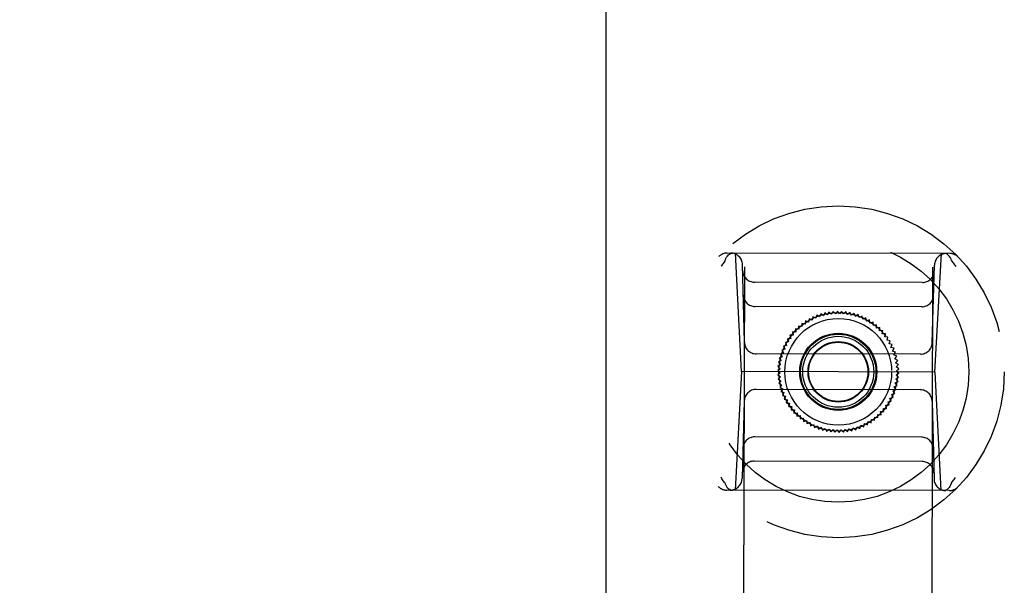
# Model space of a CAD drawing. Header units: inches. Extents: x 0 to 202, y 0 to 130.
# Tile 23 of 77: x 59.02 to 62.29, y 45.25 to 47.13. Entities that reach past the tile are written whole.
import ezdxf

# ---------------------------------------------------------------- set-up
doc = ezdxf.new("R2010")
doc.units = ezdxf.units.IN
doc.header["$LTSCALE"] = 11.091132
doc.header["$MEASUREMENT"] = 0
doc.linetypes.add('HIDDEN', pattern=[0.2, 0.1, -0.1])
doc.linetypes.add('PHANTOM', pattern=[0.8, 0.45, -0.05, 0.1, -0.05, 0.1, -0.05])
doc.layers.get('0').update_dxf_attribs({"linetype": 'CONTINUOUS'})
for name, color, linetype in [('02___PRT_ALL_AXES', 7, 'CONTINUOUS'), ('AVAILABLE_DOOR_SPACE', 7, 'CONTINUOUS'), ('DEFAULT_2', 8, 'HIDDEN'), ('DIMENSIONS', 7, 'CONTINUOUS')]:
    doc.layers.add(name, color=color, linetype=linetype)
doc.styles.get("Standard").update_dxf_attribs({"font": 'txt', "width": 0.8})
doc.dimstyles.new('DIMSTYLE_3', dxfattribs={"dimtxt": 0.925249, "dimasz": 1.186217, "dimexe": 0.09, "dimexo": 0.07, "dimgap": 0.039, "dimtad": 0, "dimtih": 1, "dimtoh": 1, "dimzin": 4, "dimdsep": 46, "dimtxsty": 'Standard', "dimblk": '_FILLED', "dimblk1": '_FILLED', "dimblk2": '_FILLED', "dimcen": 0.09, "dimadec": 0, "dimazin": 0, "dimtfac": 1, "dimtofl": 0, "dimtmove": 0, "dimatfit": 3, "dimldrblk": '_FILLED', "dimfxl": 0, "dimtolj": 1, "dimtzin": 4, "dimarcsym": 0})

# ---------------------------------------------------------------- blocks, each defined once
blk = doc.blocks.new('_FILLED')
at = {"color": 0, "linetype": 'ByBlock'}
blk.add_solid([(0, 0), (-1, 0.2), (-1, -0.2)], dxfattribs=at)
blk = doc.blocks.new('*D19')
at = {"layer": 'DIMENSIONS', "color": 2, "linetype": 'Continuous'}
for p, q in [((50.4953, 91.0869), (50.4953, 67.8872)), ((50.4953, 42.8369), (50.4953, 64.6488))]:
    blk.add_line(p, q, dxfattribs=at)
at = {"layer": 'DIMENSIONS', "color": 2, "linetype": 'Continuous', "xscale": 1.1862172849, "yscale": 1.1862172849, "zscale": 1.1862172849}
for p, rotation in [((50.4953, 91.0869), 90), ((50.4953, 42.8369), 270)]:
    blk.add_blockref('_FILLED', p, dxfattribs=dict(at, rotation=rotation))
at = {"layer": 'DIMENSIONS', "color": 2, "linetype": 'Continuous', "insert": (50.4953, 67.4245), "char_height": 0.92525, "width": 3.700998, "attachment_point": 2, "line_spacing_factor": 0.9}
blk.add_mtext('48.25\\Ptyp.', dxfattribs=at)

msp = doc.modelspace()

# ---------------------------------------------------------------- linework, layer by layer
at = {"layer": '02___PRT_ALL_AXES', "color": 8, "linetype": 'HIDDEN'}
for p, q in [((61.4665, 66.2753), (61.418, 42.7754)), ((62.0915, 66.274), (62.043, 42.7741))]:
    msp.add_line(p, q, dxfattribs=at)
at = {"layer": 'AVAILABLE_DOOR_SPACE', "color": 4, "linetype": 'PHANTOM'}
msp.add_line((60.9661, 42.8369), (60.9661, 60.2609), dxfattribs=at)
at = {"layer": 'DEFAULT_2', "color": 8, "linetype": 'HIDDEN'}
for p, q in [((62.1072, 46.3552), (61.3686, 46.3567)), ((61.4162, 45.9629), (61.3964, 46.3566)), ((62.058, 45.9616), (62.0794, 46.3552)), ((61.4255, 46.0603), (61.4192, 46.3183)), ((62.0491, 46.059), (62.0564, 46.3169)), ((62.0164, 46.2589), (61.459, 46.2601)), ((62.0141, 46.1782), (61.4609, 46.1793)), ((61.6787, 46.1547), (61.6747, 46.1447)), ((61.6876, 46.1486), (61.6787, 46.1547)), ((61.6923, 46.1583), (61.6876, 46.1486)), ((61.7007, 46.1516), (61.6923, 46.1583)), ((61.706, 46.1609), (61.7007, 46.1516)), ((61.714, 46.1537), (61.706, 46.1609)), ((61.72, 46.1626), (61.714, 46.1537)), ((61.7274, 46.1548), (61.72, 46.1626)), ((61.734, 46.1633), (61.7274, 46.1548)), ((61.7409, 46.155), (61.734, 46.1633)), ((61.748, 46.1631), (61.7409, 46.155)), ((61.7543, 46.1543), (61.748, 46.1631)), ((61.762, 46.1618), (61.7543, 46.1543)), ((61.7677, 46.1526), (61.762, 46.1618)), ((61.7759, 46.1596), (61.7677, 46.1526)), ((61.7809, 46.15), (61.7759, 46.1596)), ((61.7895, 46.1564), (61.7809, 46.15)), ((61.7939, 46.1465), (61.7895, 46.1564)), ((61.803, 46.1523), (61.7939, 46.1465)), ((61.8066, 46.1421), (61.803, 46.1523)), ((61.6164, 46.1231), (61.6161, 46.1123)), ((61.6268, 46.1204), (61.6164, 46.1231)), ((61.6279, 46.1311), (61.6268, 46.1204)), ((61.6381, 46.1277), (61.6279, 46.1311)), ((61.64, 46.1383), (61.6381, 46.1277)), ((61.6499, 46.1342), (61.64, 46.1383)), ((61.6525, 46.1447), (61.6499, 46.1342)), ((61.6621, 46.1399), (61.6525, 46.1447)), ((61.6654, 46.1501), (61.6621, 46.1399)), ((61.6747, 46.1447), (61.6654, 46.1501)), ((61.8161, 46.1472), (61.8066, 46.1421)), ((61.8189, 46.1368), (61.8161, 46.1472)), ((61.8288, 46.1412), (61.8189, 46.1368)), ((61.8309, 46.1307), (61.8288, 46.1412)), ((61.841, 46.1344), (61.8309, 46.1307)), ((61.8424, 46.1237), (61.841, 46.1344)), ((61.8528, 46.1267), (61.8424, 46.1237)), ((61.8535, 46.116), (61.8528, 46.1267)), ((61.5963, 46.094), (61.5856, 46.0945)), ((61.5856, 46.0945), (61.5875, 46.0839)), ((61.6059, 46.1035), (61.5952, 46.1047)), ((61.5952, 46.1047), (61.5963, 46.094)), ((61.6161, 46.1123), (61.6055, 46.1143)), ((61.6055, 46.1143), (61.6059, 46.1035)), ((61.8639, 46.1183), (61.8535, 46.116)), ((61.8639, 46.1075), (61.8639, 46.1183)), ((61.8746, 46.109), (61.8639, 46.1075)), ((61.8737, 46.0983), (61.8746, 46.109)), ((61.8845, 46.0991), (61.8737, 46.0983)), ((61.8829, 46.0885), (61.8845, 46.0991)), ((61.8936, 46.0884), (61.8829, 46.0885)), ((61.8913, 46.078), (61.8936, 46.0884)), ((61.572, 46.0619), (61.5614, 46.0601)), ((61.5614, 46.0601), (61.5655, 46.0501)), ((61.5794, 46.0732), (61.5687, 46.0721)), ((61.5687, 46.0721), (61.572, 46.0619)), ((61.5875, 46.0839), (61.5767, 46.0836)), ((61.5767, 46.0836), (61.5794, 46.0732)), ((61.9021, 46.0772), (61.8913, 46.078)), ((61.899, 46.0669), (61.9021, 46.0772)), ((61.9097, 46.0655), (61.899, 46.0669)), ((61.9059, 46.0554), (61.9097, 46.0655)), ((61.9165, 46.0532), (61.9059, 46.0554)), ((62.0097, 46.0207), (61.4647, 46.0219)), ((61.5549, 46.0254), (61.5449, 46.0214)), ((61.5449, 46.0214), (61.5509, 46.0125)), ((61.5598, 46.0379), (61.5495, 46.0347)), ((61.5495, 46.0347), (61.5549, 46.0254)), ((61.5655, 46.0501), (61.555, 46.0476)), ((61.555, 46.0476), (61.5598, 46.0379)), ((61.912, 46.0434), (61.9165, 46.0532)), ((61.9224, 46.0404), (61.912, 46.0434)), ((61.9173, 46.031), (61.9224, 46.0404)), ((61.9274, 46.0273), (61.9173, 46.031)), ((61.9216, 46.0182), (61.9274, 46.0273)), ((61.5479, 45.9994), (61.5385, 45.9941)), ((61.5385, 45.9941), (61.5458, 45.9861)), ((61.5509, 46.0125), (61.5412, 46.0079)), ((61.5412, 46.0079), (61.5479, 45.9994)), ((61.9315, 46.0139), (61.9216, 46.0182)), ((61.9251, 46.0052), (61.9315, 46.0139)), ((61.9346, 46.0002), (61.9251, 46.0052)), ((61.9276, 45.992), (61.9346, 46.0002)), ((61.9368, 45.9863), (61.9276, 45.992)), ((61.4162, 45.9629), (61.3948, 45.5692)), ((62.058, 45.9616), (61.4162, 45.9629)), ((61.5446, 45.9727), (61.536, 45.9662)), ((61.536, 45.9662), (61.5443, 45.9593)), ((61.5443, 45.9593), (61.5362, 45.9521)), ((61.5458, 45.9861), (61.5368, 45.9802)), ((61.5368, 45.9802), (61.5446, 45.9727)), ((61.9292, 45.9786), (61.9368, 45.9863)), ((61.938, 45.9723), (61.9292, 45.9786)), ((61.9296, 45.9517), (61.9382, 45.9583)), ((61.9299, 45.9652), (61.938, 45.9723)), ((61.9382, 45.9583), (61.9299, 45.9652)), ((62.058, 45.9616), (62.0778, 45.5678)), ((61.5362, 45.9521), (61.545, 45.9458)), ((61.545, 45.9458), (61.5374, 45.9381)), ((61.5374, 45.9381), (61.5466, 45.9325)), ((61.5466, 45.9325), (61.5396, 45.9243)), ((61.5396, 45.9243), (61.5491, 45.9192)), ((61.9263, 45.9251), (61.9357, 45.9304)), ((61.933, 45.9166), (61.9263, 45.9251)), ((61.9284, 45.9383), (61.9374, 45.9443)), ((61.9357, 45.9304), (61.9284, 45.9383)), ((61.9374, 45.9443), (61.9296, 45.9517)), ((62.0095, 45.9026), (61.4645, 45.9037)), ((61.5491, 45.9192), (61.5427, 45.9106)), ((61.5427, 45.9106), (61.5526, 45.9062)), ((61.5526, 45.9062), (61.5468, 45.8972)), ((61.5468, 45.8972), (61.5569, 45.8935)), ((61.5569, 45.8935), (61.5518, 45.884)), ((61.9193, 45.8991), (61.9293, 45.903)), ((61.9247, 45.8898), (61.9193, 45.8991)), ((61.9232, 45.9119), (61.933, 45.9166)), ((61.9293, 45.903), (61.9232, 45.9119)), ((61.4251, 45.8655), (61.4178, 45.6075)), ((61.5518, 45.884), (61.5622, 45.8811)), ((61.5622, 45.8811), (61.5577, 45.8713)), ((61.5577, 45.8713), (61.5683, 45.8691)), ((61.5683, 45.8691), (61.5645, 45.859)), ((61.5645, 45.859), (61.5752, 45.8576)), ((61.9022, 45.8626), (61.9128, 45.8644)), ((61.9055, 45.8524), (61.9022, 45.8626)), ((61.9087, 45.8743), (61.9192, 45.8769)), ((61.9128, 45.8644), (61.9087, 45.8743)), ((61.9144, 45.8865), (61.9247, 45.8898)), ((61.9192, 45.8769), (61.9144, 45.8865)), ((62.0487, 45.8642), (62.055, 45.6062)), ((61.5752, 45.8576), (61.5721, 45.8472)), ((61.5721, 45.8472), (61.5829, 45.8465)), ((61.5829, 45.8465), (61.5805, 45.836)), ((61.5805, 45.836), (61.5913, 45.836)), ((61.5913, 45.836), (61.5897, 45.8254)), ((61.5897, 45.8254), (61.6005, 45.8262)), ((61.6005, 45.8262), (61.5996, 45.8154)), ((61.8778, 45.8304), (61.8886, 45.83)), ((61.879, 45.8197), (61.8778, 45.8304)), ((61.8867, 45.8406), (61.8975, 45.8409)), ((61.8886, 45.83), (61.8867, 45.8406)), ((61.8948, 45.8513), (61.9055, 45.8524)), ((61.8975, 45.8409), (61.8948, 45.8513)), ((61.5996, 45.8154), (61.6103, 45.817)), ((61.6103, 45.817), (61.6102, 45.8062)), ((61.6102, 45.8062), (61.6207, 45.8085)), ((61.6207, 45.8085), (61.6214, 45.7977)), ((61.6214, 45.7977), (61.6317, 45.8007)), ((61.6317, 45.8007), (61.6332, 45.7901)), ((61.6332, 45.7901), (61.6433, 45.7938)), ((61.6433, 45.7938), (61.6454, 45.7832)), ((61.8342, 45.7861), (61.8361, 45.7967)), ((61.8361, 45.7967), (61.8463, 45.7933)), ((61.8463, 45.7933), (61.8474, 45.8041)), ((61.8474, 45.8041), (61.8578, 45.8014)), ((61.8578, 45.8014), (61.8581, 45.8121)), ((61.8581, 45.8121), (61.8687, 45.8102)), ((61.8683, 45.8209), (61.879, 45.8197)), ((61.8687, 45.8102), (61.8683, 45.8209)), ((61.6454, 45.7832), (61.6552, 45.7876)), ((61.6552, 45.7876), (61.6581, 45.7773)), ((61.6581, 45.7773), (61.6676, 45.7824)), ((61.6676, 45.7824), (61.6712, 45.7722)), ((61.6712, 45.7722), (61.6803, 45.778)), ((61.6803, 45.778), (61.6846, 45.7681)), ((61.6846, 45.7681), (61.6933, 45.7744)), ((61.6933, 45.7744), (61.6983, 45.7649)), ((61.6983, 45.7649), (61.7065, 45.7718)), ((61.7065, 45.7718), (61.7122, 45.7627)), ((61.7122, 45.7627), (61.7199, 45.7702)), ((61.7199, 45.7702), (61.7262, 45.7614)), ((61.7262, 45.7614), (61.7333, 45.7694)), ((61.7333, 45.7694), (61.7402, 45.7611)), ((61.7402, 45.7611), (61.7468, 45.7697)), ((61.7468, 45.7697), (61.7542, 45.7619)), ((61.7542, 45.7619), (61.7602, 45.7708)), ((61.7602, 45.7708), (61.7681, 45.7635)), ((61.7681, 45.7635), (61.7735, 45.7729)), ((61.7735, 45.7729), (61.7819, 45.7662)), ((61.7819, 45.7662), (61.7866, 45.7759)), ((61.7866, 45.7759), (61.7955, 45.7698)), ((61.7955, 45.7698), (61.7995, 45.7798)), ((61.7995, 45.7798), (61.8088, 45.7743)), ((61.8088, 45.7743), (61.8121, 45.7846)), ((61.8121, 45.7846), (61.8217, 45.7798)), ((61.8217, 45.7798), (61.8243, 45.7902)), ((61.8243, 45.7902), (61.8342, 45.7861)), ((62.0133, 45.7451), (61.46, 45.7463)), ((62.0152, 45.6644), (61.4578, 45.6656)), ((62.1056, 45.5678), (61.367, 45.5693))]:
    msp.add_line(p, q, dxfattribs=at)
for points in [[(61.3622, 46.3331), (61.3641, 46.3381), (61.3665, 46.3428), (61.3693, 46.3468), (61.3725, 46.3503), (61.376, 46.353), (61.3797, 46.355), (61.3837, 46.3563), (61.3876, 46.3567)], [(62.1135, 46.3316), (62.1116, 46.3366), (62.1093, 46.3412), (62.1065, 46.3453), (62.1033, 46.3488), (62.0998, 46.3515), (62.0961, 46.3536), (62.0922, 46.3548), (62.0882, 46.3552)], [(61.3612, 46.3311), (61.359, 46.3282), (61.3569, 46.3253), (61.3547, 46.3224), (61.3526, 46.3194), (61.3505, 46.3165), (61.3484, 46.3135)], [(61.3612, 46.3311), (61.3614, 46.3314), (61.3616, 46.3317), (61.3618, 46.3321), (61.362, 46.3324), (61.3621, 46.3328), (61.3622, 46.3331)], [(62.1145, 46.3295), (62.1143, 46.3299), (62.1141, 46.3302), (62.1139, 46.3305), (62.1137, 46.3309), (62.1136, 46.3312), (62.1135, 46.3316)], [(62.1145, 46.3295), (62.1167, 46.3267), (62.1188, 46.3237), (62.121, 46.3208), (62.1231, 46.3179), (62.1252, 46.3149), (62.1273, 46.3119)], [(61.3597, 45.5949), (61.3575, 45.5978), (61.3554, 45.6007), (61.3532, 45.6037), (61.3511, 45.6066), (61.349, 45.6096), (61.3469, 45.6126)], [(62.113, 45.5934), (62.1152, 45.5963), (62.1173, 45.5992), (62.1195, 45.6021), (62.1216, 45.605), (62.1237, 45.608), (62.1258, 45.611)], [(61.3597, 45.5949), (61.3599, 45.5946), (61.3601, 45.5943), (61.3603, 45.5939), (61.3604, 45.5936), (61.3606, 45.5932), (61.3607, 45.5929)], [(61.3607, 45.5929), (61.3626, 45.5879), (61.3649, 45.5832), (61.3677, 45.5792), (61.3709, 45.5757), (61.3744, 45.5729), (61.3781, 45.5709), (61.382, 45.5697), (61.386, 45.5693)], [(62.112, 45.5913), (62.1101, 45.5863), (62.1077, 45.5817), (62.1049, 45.5777), (62.1017, 45.5742), (62.0982, 45.5715), (62.0945, 45.5694), (62.0905, 45.5682), (62.0866, 45.5678)], [(62.113, 45.5934), (62.1128, 45.5931), (62.1126, 45.5927), (62.1124, 45.5924), (62.1122, 45.5921), (62.1121, 45.5917), (62.112, 45.5913)]]:
    msp.add_lwpolyline(points, dxfattribs=at)
for radius in [0.5512, 0.4331, 0.1969, 0.1772, 0.128, 0.125, 0.1179, 0.1004, 0.0984]:
    msp.add_circle((61.7371, 45.9622), radius, dxfattribs=at)
for centre, start, end in [((61.3685, 46.3173), 89.8819, 136.0689), ((61.3799, 46.3173), 1.3819, 89.8819), ((62.0958, 46.3158), 89.8819, 178.3819), ((62.1071, 46.3158), 43.695, 89.8819), ((61.4591, 46.2994), 181.3819, 269.8819), ((62.0165, 46.2983), 269.8819, 358.3819), ((61.461, 46.2187), 181.3819, 269.8819), ((62.0142, 46.2176), 269.8819, 358.3819), ((61.4648, 46.0612), 181.3819, 269.8819), ((62.0098, 46.0601), 269.8819, 358.3819), ((61.4644, 45.8644), 89.8819, 178.3819), ((62.0094, 45.8632), 1.3819, 89.8819), ((61.46, 45.7069), 89.8819, 178.3819), ((62.0132, 45.7058), 1.3819, 89.8819), ((61.4577, 45.6262), 89.8819, 178.3819), ((62.0151, 45.625), 1.3819, 89.8819), ((61.3784, 45.6086), 269.8819, 358.3819), ((62.0943, 45.6072), 181.3819, 269.8819), ((61.367, 45.6087), 223.695, 269.8819), ((62.1057, 45.6071), 269.8819, 316.0689)]:
    msp.add_arc(centre, 0.0394, start, end, dxfattribs=at)

# ---------------------------------------------------------------- dimensions: what is measured, and where the dimension line sits
at = {"layer": 'DIMENSIONS', "color": 2, "linetype": 'Continuous'}
dim = msp.add_linear_dim(base=(50.4953, 42.8369), p1=(60.9661, 91.0869), p2=(60.9661, 42.8369), angle=270, text='<>\\Ptyp.', dimstyle='DIMSTYLE_3', dxfattribs=at)
dim.commit()
dim.dimension.update_dxf_attribs({"geometry": '*D19', "text_midpoint": (50.4953, 66.268), "dimtype": 160})

doc.saveas('drawing.dxf')
